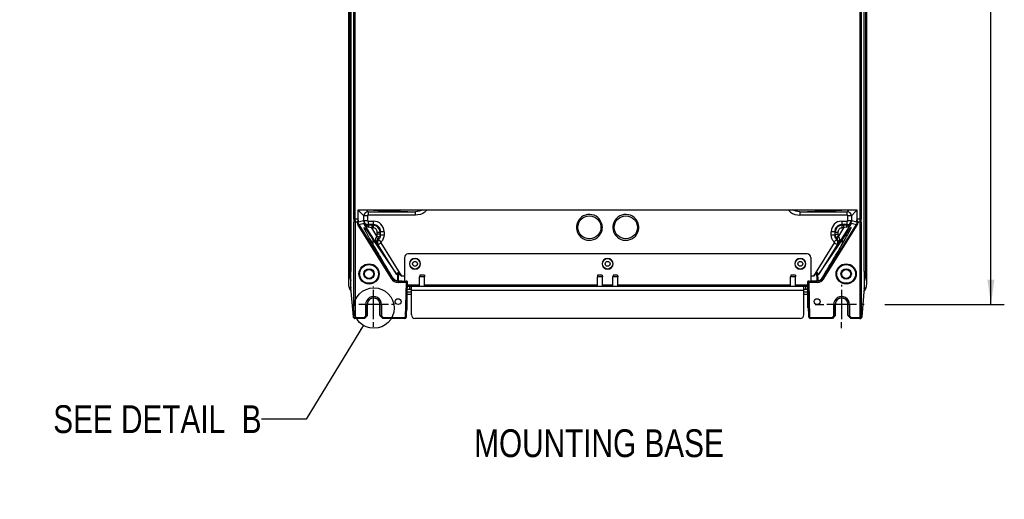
# Model space of a CAD drawing. Header units: inches. Extents: x 0 to 166, y 0 to 117.
# Tile 61 of 72: x 106 to 134, y 36 to 50. Entities that reach past the tile are written whole.
import ezdxf

# ---------------------------------------------------------------- set-up
doc = ezdxf.new("R2010")
doc.units = ezdxf.units.IN
doc.header["$LTSCALE"] = 9.105315
doc.header["$MEASUREMENT"] = 0
doc.linetypes.add('CENTER', pattern=[0.6, 0.375, -0.075, 0.075, -0.075])
doc.layers.get('0').update_dxf_attribs({"linetype": 'CONTINUOUS'})
doc.layers.add('DEFAULT_1', color=7, linetype='CENTER')
doc.styles.get("Standard").update_dxf_attribs({"font": 'txt', "width": 0.8})
doc.styles.add('TEXTSTYLE_5', font='txt', dxfattribs={"width": 0.8})
doc.dimstyles.new('DIMSTYLE_1', dxfattribs={"dimtxt": 0.78125, "dimasz": 0.7, "dimexe": 0.18, "dimexo": 0.0625, "dimgap": 0.09, "dimtad": 1, "dimdec": 0, "dimzin": 4, "dimdsep": 46, "dimtxsty": 'STANDARD', "dimblk": '_FILLED', "dimblk1": '_FILLED', "dimblk2": '_FILLED', "dimcen": 0.09, "dimadec": 0, "dimazin": 0, "dimtfac": 1, "dimtdec": 0, "dimtofl": 0, "dimtmove": 0, "dimatfit": 3, "dimldrblk": '_FILLED', "dimfxl": 1, "dimtolj": 1, "dimtzin": 4, "dimarcsym": 0})
doc.dimstyles.get("Standard").update_dxf_attribs({"dimtxt": 0.78125, "dimasz": 0.14, "dimexe": 0.18, "dimexo": 0.0625, "dimgap": 0.09, "dimtad": 1, "dimdec": 3, "dimzin": 4, "dimdsep": 46, "dimtxsty": 'STANDARD', "dimblk": '_FILLED', "dimblk1": '_FILLED', "dimblk2": '_FILLED', "dimcen": 0.09, "dimadec": 0, "dimazin": 0, "dimtp": 0.001, "dimtm": 0.001, "dimtfac": 1, "dimtdec": 3, "dimtofl": 0, "dimtmove": 0, "dimatfit": 3, "dimldrblk": '_FILLED', "dimfxl": 1, "dimtolj": 1, "dimtzin": 4, "dimarcsym": 0})

# ---------------------------------------------------------------- blocks, each defined once
blk = doc.blocks.new('_FILLED')
at = {"color": 0, "linetype": 'BYBLOCK'}
blk.add_solid([(0, 0), (-1, 0.143), (-1, -0.143)], dxfattribs=at)
blk = doc.blocks.new('*D15')
at = {"color": 7, "linetype": 'CONTINUOUS'}
for p, q in [((130.288, 70.616), (133.556, 70.616)), ((133.181, 70.616), (133.181, 56.068)), ((133.181, 41.521), (133.181, 56.068)), ((130.196, 41.521), (133.556, 41.521))]:
    blk.add_line(p, q, dxfattribs=at)
at = {"color": 7, "linetype": 'CONTINUOUS', "xscale": 0.7, "yscale": 0.7, "zscale": 0.7}
for p, rotation in [((133.181, 70.616), 90), ((133.181, 41.521), 270)]:
    blk.add_blockref('_FILLED', p, dxfattribs=dict(at, rotation=rotation))
at = {"color": 7, "linetype": 'CONTINUOUS', "insert": (132.205, 56.068), "char_height": 0.7812, "width": 1.875, "attachment_point": 2, "rotation": 90, "line_spacing_factor": 0.9}
blk.add_mtext('739', dxfattribs=at)

msp = doc.modelspace()

# ---------------------------------------------------------------- linework, layer by layer
at = {"color": 7, "linetype": 'CONTINUOUS'}
for p, q in [((115.13, 71.247), (115.13, 42.087)), ((129.69, 42.087), (129.69, 71.247)), ((115.282, 43.916), (115.282, 69.323)), ((115.312, 69.316), (115.312, 43.923)), ((129.509, 43.923), (129.509, 69.316)), ((129.538, 69.323), (129.538, 43.916)), ((115.139, 42.448), (115.139, 69.138)), ((115.163, 42.448), (115.163, 69.137)), ((115.199, 69.137), (115.199, 42.448)), ((129.622, 42.448), (129.622, 69.137)), ((129.658, 69.137), (129.658, 42.448)), ((129.681, 69.138), (129.681, 42.448)), ((115.403, 44.183), (129.417, 44.183)), ((115.403, 43.923), (115.403, 44.183)), ((115.411, 44.164), (115.411, 44.162)), ((115.412, 44.159), (115.561, 44.01)), ((115.66, 44.01), (115.561, 44.01)), ((115.561, 43.881), (115.561, 44.01)), ((115.679, 44.128), (115.624, 44.183)), ((115.66, 44.01), (115.66, 43.881)), ((115.679, 44.128), (117.01, 44.128)), ((115.679, 44.128), (115.679, 44.03)), ((117.01, 44.03), (115.679, 44.03)), ((116.373, 44.149), (117.01, 44.128)), ((117.01, 44.03), (117.01, 44.128)), ((127.81, 44.128), (128.447, 44.149)), ((127.81, 44.128), (129.141, 44.128)), ((127.81, 44.128), (127.81, 44.03)), ((129.141, 44.03), (127.81, 44.03)), ((129.197, 44.183), (129.141, 44.128)), ((129.141, 44.03), (129.141, 44.128)), ((129.259, 44.01), (129.161, 44.01)), ((129.161, 43.881), (129.161, 44.01)), ((129.259, 44.01), (129.408, 44.159)), ((129.259, 44.01), (129.259, 43.881)), ((129.417, 44.183), (129.417, 43.923)), ((115.282, 43.916), (115.283, 43.837)), ((115.283, 41.167), (115.283, 43.837)), ((115.312, 43.923), (115.403, 43.923)), ((115.312, 43.923), (115.313, 43.844)), ((115.313, 43.844), (115.374, 43.844)), ((115.313, 43.844), (115.313, 41.167)), ((115.374, 43.829), (115.374, 43.844)), ((115.374, 43.829), (115.403, 43.829)), ((115.421, 43.766), (115.396, 43.751)), ((115.396, 43.751), (116.333, 42.245)), ((115.403, 43.902), (115.403, 43.923)), ((115.403, 43.902), (115.403, 43.829)), ((115.551, 43.871), (115.403, 43.829)), ((115.421, 43.766), (115.569, 43.808)), ((115.421, 43.766), (116.358, 42.261)), ((115.561, 43.881), (115.551, 43.871)), ((115.561, 43.881), (115.66, 43.881)), ((115.569, 43.808), (115.564, 43.8)), ((115.93, 43.212), (115.564, 43.8)), ((115.667, 43.749), (115.669, 43.753)), ((115.669, 43.753), (115.679, 43.763)), ((115.679, 43.861), (115.833, 43.861)), ((115.679, 43.861), (115.679, 43.763)), ((115.833, 43.763), (115.679, 43.763)), ((115.784, 43.749), (115.82, 43.749)), ((115.784, 43.749), (115.784, 43.671)), ((115.833, 43.763), (115.82, 43.749)), ((115.82, 43.749), (115.82, 43.671)), ((115.833, 43.763), (115.833, 43.861)), ((128.463, 42.261), (129.4, 43.766)), ((128.488, 42.245), (129.425, 43.751)), ((129.256, 43.8), (128.89, 43.212)), ((128.988, 43.861), (129.141, 43.861)), ((128.988, 43.861), (128.988, 43.763)), ((129.141, 43.763), (128.988, 43.763)), ((129.001, 43.749), (128.988, 43.763)), ((129.001, 43.749), (129.037, 43.749)), ((129.001, 43.671), (129.001, 43.749)), ((129.037, 43.749), (129.037, 43.671)), ((129.141, 43.763), (129.141, 43.861)), ((129.141, 43.763), (129.151, 43.753)), ((129.151, 43.753), (129.154, 43.749)), ((129.161, 43.881), (129.259, 43.881)), ((129.252, 43.808), (129.4, 43.766)), ((129.256, 43.8), (129.252, 43.808)), ((129.269, 43.871), (129.259, 43.881)), ((129.417, 43.829), (129.269, 43.871)), ((129.4, 43.766), (129.425, 43.751)), ((129.417, 43.923), (129.509, 43.923)), ((129.417, 43.923), (129.417, 43.902)), ((129.417, 43.829), (129.417, 43.902)), ((129.417, 43.829), (129.447, 43.829)), ((129.447, 43.844), (129.508, 43.844)), ((129.447, 43.844), (129.447, 43.829)), ((129.508, 43.844), (129.509, 43.923)), ((129.508, 41.167), (129.508, 43.844)), ((129.537, 43.837), (129.538, 43.916)), ((129.537, 43.837), (129.537, 41.167)), ((115.819, 43.671), (115.784, 43.671)), ((115.925, 43.444), (115.784, 43.671)), ((115.995, 43.408), (115.925, 43.444)), ((115.938, 43.553), (116.016, 43.553)), ((115.938, 43.497), (115.938, 43.552)), ((116.016, 43.497), (115.938, 43.497)), ((116.016, 43.553), (116.03, 43.566)), ((116.016, 43.553), (116.016, 43.497)), ((116.03, 43.48), (116.016, 43.497)), ((116.128, 43.566), (116.03, 43.566)), ((116.03, 43.48), (116.03, 43.566)), ((116.03, 43.48), (116.128, 43.48)), ((116.128, 43.566), (116.128, 43.48)), ((128.791, 43.566), (128.692, 43.566)), ((128.692, 43.48), (128.692, 43.566)), ((128.692, 43.48), (128.791, 43.48)), ((128.791, 43.566), (128.804, 43.553)), ((128.791, 43.566), (128.791, 43.48)), ((128.804, 43.497), (128.791, 43.48)), ((128.804, 43.553), (128.883, 43.553)), ((128.804, 43.497), (128.804, 43.553)), ((128.804, 43.497), (128.883, 43.497)), ((128.826, 43.408), (128.896, 43.444)), ((128.883, 43.552), (128.883, 43.497)), ((129.037, 43.671), (128.896, 43.444)), ((129.037, 43.671), (129.001, 43.671)), ((115.814, 43.35), (115.811, 43.226)), ((115.814, 43.35), (116.477, 42.368)), ((115.93, 43.212), (115.96, 43.2)), ((115.956, 43.356), (115.975, 43.344)), ((116.043, 43.252), (115.96, 43.2)), ((116.477, 42.368), (115.96, 43.2)), ((115.975, 43.344), (116.046, 43.276)), ((116.628, 42.312), (116.043, 43.252)), ((128.777, 43.252), (128.193, 42.312)), ((128.343, 42.368), (129.007, 43.35)), ((128.861, 43.2), (128.343, 42.368)), ((128.775, 43.276), (128.846, 43.344)), ((128.861, 43.2), (128.777, 43.252)), ((128.846, 43.344), (128.864, 43.356)), ((128.861, 43.2), (128.89, 43.212)), ((129.01, 43.226), (129.007, 43.35)), ((128.021, 42.939), (116.8, 42.939)), ((116.702, 42.84), (116.702, 42.179)), ((128.119, 42.84), (128.119, 42.179)), ((115.199, 42.448), (115.137, 42.448)), ((115.154, 42.342), (115.171, 42.347)), ((115.194, 42.198), (115.154, 42.342)), ((115.171, 42.347), (115.178, 42.302)), ((115.199, 42.435), (115.199, 42.448)), ((115.199, 42.362), (115.199, 42.373)), ((115.199, 42.339), (115.199, 42.362)), ((116.511, 42.402), (116.508, 42.184)), ((116.53, 42.424), (116.526, 42.183)), ((117.134, 42.344), (117.128, 42.297)), ((117.263, 42.344), (117.134, 42.344)), ((117.263, 42.344), (117.269, 42.297)), ((122.129, 42.344), (122.123, 42.297)), ((122.259, 42.344), (122.129, 42.344)), ((122.259, 42.344), (122.264, 42.297)), ((122.562, 42.344), (122.556, 42.297)), ((122.692, 42.344), (122.562, 42.344)), ((122.692, 42.344), (122.697, 42.297)), ((127.557, 42.344), (127.552, 42.297)), ((127.687, 42.344), (127.557, 42.344)), ((127.687, 42.344), (127.693, 42.297)), ((128.295, 42.183), (128.29, 42.424)), ((128.309, 42.402), (128.313, 42.184)), ((129.622, 42.448), (129.684, 42.448)), ((129.622, 42.448), (129.622, 42.435)), ((129.622, 42.435), (129.622, 42.423)), ((129.622, 42.362), (129.622, 42.347)), ((129.622, 42.347), (129.622, 42.339)), ((129.667, 42.342), (129.627, 42.198)), ((129.65, 42.347), (129.667, 42.342)), ((115.194, 42.198), (115.194, 42.198)), ((115.196, 42.182), (115.194, 42.182)), ((115.194, 41.994), (115.194, 42.182)), ((116.333, 42.245), (116.358, 42.261)), ((116.369, 42.281), (116.358, 42.261)), ((116.525, 42.168), (116.534, 42.183)), ((116.525, 42.168), (116.78, 42.168)), ((116.525, 42.168), (116.525, 42.138)), ((116.75, 42.138), (116.525, 42.138)), ((116.702, 42.312), (116.628, 42.312)), ((116.75, 42.138), (116.725, 41.167)), ((116.75, 42.138), (116.78, 42.168)), ((116.78, 42.168), (116.754, 41.166)), ((116.778, 42.072), (117.128, 42.072)), ((116.78, 42.168), (116.78, 42.176)), ((117.269, 42.297), (117.128, 42.297)), ((117.128, 42.033), (117.128, 42.297)), ((117.269, 42.033), (117.269, 42.297)), ((117.269, 42.072), (122.123, 42.072)), ((122.264, 42.297), (122.123, 42.297)), ((122.123, 42.033), (122.123, 42.297)), ((122.264, 42.033), (122.264, 42.297)), ((122.264, 42.072), (122.556, 42.072)), ((122.697, 42.297), (122.556, 42.297)), ((122.556, 42.033), (122.556, 42.297)), ((122.697, 42.033), (122.697, 42.297)), ((122.697, 42.072), (127.552, 42.072)), ((127.693, 42.297), (127.552, 42.297)), ((127.552, 42.033), (127.552, 42.297)), ((127.693, 42.033), (127.693, 42.297)), ((127.693, 42.072), (128.043, 42.072)), ((128.04, 42.176), (128.04, 42.168)), ((128.296, 42.168), (128.04, 42.168)), ((128.066, 41.166), (128.04, 42.168)), ((128.071, 42.138), (128.04, 42.168)), ((128.296, 42.138), (128.071, 42.138)), ((128.096, 41.167), (128.071, 42.138)), ((128.075, 42.178), (128.099, 42.179)), ((128.193, 42.312), (128.119, 42.312)), ((128.287, 42.183), (128.296, 42.168)), ((128.296, 42.138), (128.296, 42.168)), ((128.463, 42.261), (128.451, 42.281)), ((128.463, 42.261), (128.488, 42.245)), ((129.627, 42.182), (129.624, 42.182)), ((129.627, 42.198), (129.627, 42.198)), ((129.627, 41.994), (129.627, 42.182)), ((115.194, 41.994), (115.197, 41.994)), ((115.198, 41.986), (115.198, 41.992)), ((115.27, 41.173), (115.198, 41.986)), ((115.198, 41.986), (115.198, 41.982)), ((115.835, 41.107), (115.835, 41.935)), ((116.78, 41.915), (116.774, 41.915)), ((116.78, 42.033), (128.04, 42.033)), ((116.78, 41.423), (116.78, 41.99)), ((116.78, 41.954), (116.898, 41.954)), ((116.78, 41.878), (116.898, 41.878)), ((116.78, 41.807), (116.898, 41.807)), ((116.815, 41.954), (116.839, 41.954)), ((116.839, 42.033), (116.839, 41.954)), ((116.898, 41.226), (116.898, 42.033)), ((127.922, 41.915), (116.898, 41.915)), ((127.922, 41.226), (127.922, 42.033)), ((127.922, 41.954), (128.04, 41.954)), ((127.922, 41.878), (128.04, 41.878)), ((127.922, 41.807), (128.04, 41.807)), ((127.981, 41.954), (127.981, 42.033)), ((127.985, 42.033), (127.981, 42.033)), ((128.04, 41.423), (128.04, 41.99)), ((128.047, 41.915), (128.04, 41.915)), ((128.985, 41.935), (128.985, 41.107)), ((129.622, 41.986), (129.55, 41.173)), ((129.622, 41.982), (129.622, 41.986)), ((129.624, 41.994), (129.627, 41.994)), ((115.614, 41.521), (115.422, 41.521)), ((115.658, 41.521), (115.614, 41.521)), ((115.614, 41.203), (115.614, 41.521)), ((115.653, 41.521), (115.653, 41.213)), ((116.013, 41.521), (115.658, 41.521)), ((115.658, 41.219), (115.658, 41.521)), ((116.057, 41.521), (116.013, 41.521)), ((116.013, 41.219), (116.013, 41.521)), ((116.018, 41.213), (116.018, 41.521)), ((116.249, 41.521), (116.057, 41.521)), ((116.057, 41.521), (116.057, 41.203)), ((128.763, 41.521), (128.571, 41.521)), ((128.808, 41.521), (128.763, 41.521)), ((128.763, 41.203), (128.763, 41.521)), ((128.803, 41.521), (128.803, 41.213)), ((129.162, 41.521), (128.808, 41.521)), ((128.808, 41.219), (128.808, 41.521)), ((129.207, 41.521), (129.162, 41.521)), ((129.162, 41.219), (129.162, 41.521)), ((129.167, 41.213), (129.167, 41.521)), ((129.399, 41.521), (129.207, 41.521)), ((129.207, 41.521), (129.207, 41.203)), ((115.27, 41.173), (115.27, 41.176)), ((115.27, 41.171), (115.27, 41.173)), ((115.272, 41.167), (115.313, 41.167)), ((115.58, 41.128), (115.311, 41.128)), ((115.323, 41.157), (115.567, 41.157)), ((115.323, 41.128), (115.323, 41.157)), ((115.614, 41.203), (115.567, 41.157)), ((115.567, 41.157), (115.58, 41.128)), ((115.65, 41.198), (115.58, 41.128)), ((115.614, 41.203), (115.635, 41.183)), ((116.091, 41.128), (116.021, 41.198)), ((116.057, 41.203), (116.036, 41.183)), ((116.104, 41.157), (116.057, 41.203)), ((116.104, 41.157), (116.091, 41.128)), ((116.715, 41.128), (116.091, 41.128)), ((116.104, 41.157), (116.715, 41.157)), ((116.715, 41.128), (116.715, 41.151)), ((116.754, 41.166), (116.725, 41.167)), ((127.824, 41.128), (116.997, 41.128)), ((128.066, 41.166), (128.096, 41.167)), ((128.106, 41.157), (128.717, 41.157)), ((128.106, 41.128), (128.106, 41.151)), ((128.729, 41.128), (128.106, 41.128)), ((128.763, 41.203), (128.717, 41.157)), ((128.729, 41.128), (128.717, 41.157)), ((128.799, 41.198), (128.729, 41.128)), ((128.763, 41.203), (128.784, 41.183)), ((129.241, 41.128), (129.171, 41.198)), ((129.207, 41.203), (129.186, 41.183)), ((129.253, 41.157), (129.207, 41.203)), ((129.253, 41.157), (129.241, 41.128)), ((129.51, 41.128), (129.241, 41.128)), ((129.253, 41.157), (129.498, 41.157)), ((129.498, 41.128), (129.498, 41.157)), ((129.508, 41.167), (129.549, 41.167)), ((129.551, 41.176), (129.55, 41.173))]:
    msp.add_line(p, q, dxfattribs=at)
for points in [[(115.313, 41.167), (115.313, 41.165), (115.314, 41.163), (115.314, 41.162), (115.315, 41.161), (115.316, 41.159), (115.318, 41.158), (115.319, 41.158), (115.321, 41.157), (115.323, 41.157)], [(116.725, 41.167), (116.724, 41.165), (116.724, 41.163), (116.723, 41.162), (116.722, 41.161), (116.721, 41.159), (116.72, 41.158), (116.718, 41.158), (116.717, 41.157), (116.715, 41.157)], [(128.106, 41.157), (128.104, 41.157), (128.103, 41.158), (128.101, 41.158), (128.1, 41.159), (128.099, 41.16), (128.098, 41.162), (128.097, 41.163), (128.096, 41.165), (128.096, 41.167)], [(129.498, 41.157), (129.5, 41.157), (129.501, 41.158), (129.503, 41.158), (129.504, 41.159), (129.505, 41.161), (129.506, 41.162), (129.507, 41.163), (129.507, 41.165), (129.508, 41.167)]]:
    msp.add_lwpolyline(points, dxfattribs=at)
for centre, radius in [((121.898, 43.687), 0.324), ((122.922, 43.687), 0.324), ((115.708, 42.378), 0.284), ((115.708, 42.378), 0.264), ((116.997, 42.663), 0.148), ((116.997, 42.663), 0.0689), ((122.41, 42.663), 0.148), ((122.41, 42.663), 0.0689), ((127.824, 42.663), 0.148), ((127.824, 42.663), 0.0689), ((129.113, 42.378), 0.284), ((129.113, 42.378), 0.264), ((115.708, 42.378), 0.147), ((115.708, 42.378), 0.127), ((129.113, 42.378), 0.147), ((129.113, 42.378), 0.127), ((115.844, 41.419), 0.569), ((116.524, 41.6), 0.0827), ((128.296, 41.6), 0.0827)]:
    msp.add_circle(centre, radius, dxfattribs=at)
for centre, radius, start, end in [((115.528, 44.162), 0.116, 169.1911, 179.7777), ((115.679, 44.01), 0.118, 90.0381, 179.9619), ((129.141, 44.01), 0.118, 0.0381, 89.9619), ((129.293, 44.162), 0.116, 0.2226, 10.8082), ((115.679, 43.881), 0.118, 180.0366, 264.4232), ((115.779, 34.924), 8.825, 89.968, 90.7271), ((115.679, 43.88), 0.117, 264.3518, 269.9556), ((115.819, 43.552), 0.197, 0.0141, 89.9859), ((115.833, 43.566), 0.295, 0.0016, 89.9983), ((115.833, 43.566), 0.197, 359.9641, 90.0359), ((121.909, 43.685), 0.374, 167.5725, 179.9952), ((121.899, 43.687), 0.362, 8.6372, 9.7206), ((121.907, 43.687), 0.355, 0.0762, 8.7016), ((122.933, 43.685), 0.374, 167.5725, 179.9952), ((122.923, 43.687), 0.362, 8.6372, 9.7206), ((122.93, 43.687), 0.355, 0.0762, 8.7016), ((128.988, 43.566), 0.295, 90.0013, 179.9981), ((128.987, 43.566), 0.197, 89.9641, 180.0359), ((129.001, 43.552), 0.197, 90.0141, 179.9859), ((129.042, 34.921), 8.829, 89.273, 90.0319), ((129.061, 43.891), 0.209, 300.9268, 306.0348), ((129.141, 43.881), 0.118, 292.5239, 359.9563), ((114.349, 37.99), 5.859, 75.8193, 76.6558), ((115.82, 43.553), 0.118, 359.9861, 90.014), ((115.819, 43.497), 0.118, 333.0927, 359.9965), ((115.832, 43.48), 0.198, 345.4255, 359.9826), ((121.89, 43.686), 0.355, 180.0762, 188.7016), ((121.898, 43.686), 0.362, 188.6372, 189.7206), ((121.888, 43.688), 0.374, 347.5725, 359.9952), ((122.914, 43.686), 0.355, 180.0762, 188.7016), ((122.921, 43.686), 0.362, 188.6372, 189.7206), ((122.911, 43.688), 0.374, 347.5725, 359.9952), ((128.989, 43.48), 0.198, 180.0173, 194.5681), ((129.001, 43.553), 0.118, 89.9864, 180.0141), ((130.467, 38.01), 5.839, 103.3427, 104.1821), ((115.821, 43.497), 0.195, 313.8067, 333.0113), ((116.059, 43.263), 0.117, 136.163, 144.6431), ((115.834, 43.48), 0.196, 316.104, 320.9956), ((129, 43.497), 0.195, 206.9853, 226.2062), ((128.761, 43.262), 0.118, 328.1566, 43.9193), ((116.8, 42.84), 0.0984, 90, 180), ((128.021, 42.84), 0.0984, 0, 90), ((116.997, 42.663), 0.152, 180, 178.4337), ((122.41, 42.663), 0.152, 180, 178.4337), ((127.824, 42.663), 0.152, 180, 178.4337), ((115.532, 42.449), 0.395, 180.0535, 195.5637), ((115.534, 42.448), 0.395, 180.0317, 195.5659), ((115.818, 42.449), 0.655, 180.0613, 182.106), ((115.857, 42.451), 0.694, 182.1473, 186.8076), ((115.86, 42.451), 0.697, 186.7582, 188.5341), ((92.406, 42.443), 22.792, 359.8249, 359.9805), ((149.643, 42.438), 20.022, 180.0432, 180.2177), ((152.398, 42.438), 22.776, 179.9762, 180.2519), ((128.961, 42.451), 0.697, 351.4628, 353.2382), ((128.964, 42.451), 0.693, 353.1878, 357.8546), ((129.004, 42.449), 0.654, 357.897, 359.9462), ((129.286, 42.449), 0.396, 344.4398, 359.9601), ((129.289, 42.449), 0.395, 344.4359, 359.9462), ((115.134, 42.182), 0.0593, 0.0358, 15.5613), ((115.137, 42.182), 0.0593, 0.0347, 15.5491), ((116.525, 42.365), 0.226, 211.8938, 269.9966), ((116.714, 40.739), 1.439, 88.4463, 88.7235), ((126.93, 93.601), 51.436, 271.3028, 271.5123), ((128.296, 42.364), 0.226, 269.9969, 328.1131), ((129.684, 42.182), 0.0594, 164.4517, 179.9643), ((129.686, 42.182), 0.0593, 164.4389, 179.9645), ((115.425, 42.087), 0.294, 204.6935, 214.2275), ((115.424, 42.086), 0.293, 214.2296, 216.0069), ((115.425, 42.087), 0.295, 216.0159, 222.1382), ((115.233, 41.994), 0.0392, 180.0498, 190.0294), ((115.236, 41.994), 0.0389, 180.0584, 190.1736), ((116.88, 41.99), 0.1, 176.756, 180.0462), ((129.396, 42.086), 0.294, 317.7936, 329.9901), ((129.588, 41.994), 0.0392, 349.8501, 359.9361), ((129.395, 42.087), 0.295, 329.9892, 335.2863), ((115.835, 41.521), 0.222, 0, 180.021), ((115.835, 41.521), 0.182, 0, 180.0092), ((115.835, 41.521), 0.177, 359.9663, 180.034), ((128.985, 41.521), 0.222, 0, 180.021), ((128.985, 41.521), 0.182, 0, 180.0092), ((128.985, 41.521), 0.177, 359.9663, 180.034), ((116.682, 41.423), 0.0984, 321.6629, 360), ((116.997, 41.226), 0.0984, 180, 270), ((127.824, 41.226), 0.0984, 270, 360), ((128.139, 41.423), 0.0984, 180, 218.3371), ((115.431, 41.19), 0.161, 185.0472, 185.7259), ((115.322, 41.167), 0.0389, 180.0621, 190.167), ((115.324, 41.167), 0.0403, 190.1319, 199.8897), ((115.311, 41.166), 0.0389, 229.7042, 269.9415), ((115.711, 40.842), 0.375, 104.0865, 105.1214), ((115.946, 40.79), 0.428, 74.9357, 75.8972), ((116.715, 41.167), 0.0394, 270, 358.5), ((128.106, 41.167), 0.0394, 181.5, 270), ((128.861, 40.842), 0.375, 104.0865, 105.1214), ((129.096, 40.79), 0.428, 74.9357, 75.8972), ((129.509, 41.166), 0.0388, 270.0555, 309.402), ((129.497, 41.167), 0.0403, 340.0964, 349.8594), ((129.498, 41.167), 0.0389, 349.8241, 359.9432), ((129.509, 41.167), 0.0403, 340.1014, 349.8617), ((129.51, 41.167), 0.0389, 349.8265, 359.9416)]:
    msp.add_arc(centre, radius, start, end, dxfattribs=at)
for centre, major_axis, ratio, start_param, end_param in [((116.481, 42.548), (-0.008, 0.189), 0.201307, -3.458575, -2.464985), ((128.339, 42.548), (0.008, 0.189), 0.201307, -3.8182, -2.82461), ((119.005, 42.247), (3.477, 0), 0.026186, -2.361469, -2.278032)]:
    msp.add_ellipse(centre, major_axis=major_axis, ratio=ratio, start_param=start_param, end_param=end_param, dxfattribs=at)
for points in [[(115.409, 44.183), (115.41, 44.177), (115.41, 44.17), (115.411, 44.164)], [(115.412, 44.159), (115.412, 44.167), (115.413, 44.176), (115.416, 44.183)], [(116.373, 44.149), (116.401, 44.149), (116.43, 44.164), (116.45, 44.183)], [(117.218, 44.183), (117.158, 44.144), (117.082, 44.128), (117.01, 44.128)], [(127.81, 44.128), (127.739, 44.128), (127.663, 44.144), (127.602, 44.183)], [(128.447, 44.149), (128.419, 44.149), (128.39, 44.164), (128.37, 44.183)], [(129.408, 44.159), (129.408, 44.167), (129.408, 44.176), (129.404, 44.183)], [(115.374, 43.829), (115.374, 43.801), (115.382, 43.773), (115.396, 43.751)], [(115.421, 43.766), (115.41, 43.784), (115.403, 43.807), (115.403, 43.829)], [(115.551, 43.871), (115.551, 43.849), (115.558, 43.827), (115.569, 43.808)], [(115.564, 43.8), (115.587, 43.765), (115.616, 43.733), (115.652, 43.712)], [(115.569, 43.808), (115.589, 43.776), (115.631, 43.753), (115.669, 43.753)], [(115.652, 43.712), (115.667, 43.703), (115.684, 43.696), (115.701, 43.691)], [(129.12, 43.691), (129.137, 43.695), (129.153, 43.703), (129.168, 43.712)], [(129.141, 43.763), (129.157, 43.763), (129.172, 43.766), (129.186, 43.772)], [(129.252, 43.808), (129.231, 43.776), (129.19, 43.753), (129.151, 43.753)], [(129.184, 43.722), (129.213, 43.743), (129.237, 43.77), (129.256, 43.8)], [(129.252, 43.808), (129.263, 43.827), (129.269, 43.849), (129.269, 43.871)], [(129.417, 43.829), (129.417, 43.807), (129.411, 43.784), (129.4, 43.766)], [(129.425, 43.751), (129.439, 43.773), (129.447, 43.801), (129.447, 43.829)], [(115.925, 43.444), (115.923, 43.436), (115.92, 43.426), (115.913, 43.423)], [(116.016, 43.497), (116.016, 43.467), (116.009, 43.436), (115.995, 43.408)], [(116.128, 43.48), (116.128, 43.407), (116.097, 43.329), (116.046, 43.276)], [(128.775, 43.276), (128.724, 43.329), (128.692, 43.407), (128.692, 43.48)], [(128.826, 43.408), (128.812, 43.436), (128.804, 43.467), (128.804, 43.497)], [(128.896, 43.444), (128.887, 43.46), (128.883, 43.479), (128.883, 43.497)], [(128.907, 43.42), (128.902, 43.427), (128.897, 43.435), (128.898, 43.443)], [(116.023, 43.431), (116.016, 43.404), (116.003, 43.378), (115.986, 43.356)], [(128.846, 43.344), (128.823, 43.368), (128.805, 43.399), (128.797, 43.431)], [(116.511, 42.402), (116.513, 42.407), (116.515, 42.422), (116.518, 42.417)], [(128.309, 42.402), (128.308, 42.407), (128.306, 42.422), (128.303, 42.417)], [(115.13, 42.087), (115.13, 42.045), (115.14, 42.002), (115.157, 41.964)], [(116.525, 42.168), (116.461, 42.168), (116.391, 42.206), (116.358, 42.261)], [(128.463, 42.261), (128.429, 42.206), (128.359, 42.168), (128.296, 42.168)], [(129.663, 41.964), (129.681, 42.002), (129.69, 42.045), (129.69, 42.087)], [(116.78, 41.94), (116.78, 41.946), (116.788, 41.951), (116.794, 41.952)], [(116.784, 42.014), (116.782, 42.008), (116.781, 42.002), (116.781, 41.996)], [(116.794, 41.952), (116.8, 41.954), (116.808, 41.954), (116.815, 41.954)], [(127.981, 41.954), (127.996, 41.954), (128.012, 41.956), (128.027, 41.952)], [(128.006, 42.033), (127.999, 42.033), (127.992, 42.033), (127.985, 42.033)], [(128.027, 41.952), (128.033, 41.951), (128.04, 41.946), (128.04, 41.94)], [(115.272, 41.167), (115.272, 41.156), (115.277, 41.144), (115.286, 41.137)], [(115.289, 41.134), (115.283, 41.139), (115.278, 41.145), (115.275, 41.152)], [(115.323, 41.128), (115.308, 41.128), (115.291, 41.139), (115.286, 41.153)], [(115.305, 41.128), (115.299, 41.129), (115.293, 41.131), (115.289, 41.134)], [(115.653, 41.213), (115.653, 41.206), (115.65, 41.198), (115.644, 41.192)], [(115.658, 41.219), (115.658, 41.211), (115.655, 41.203), (115.65, 41.198)], [(116.021, 41.198), (116.016, 41.203), (116.013, 41.211), (116.013, 41.219)], [(116.018, 41.213), (116.018, 41.206), (116.021, 41.198), (116.026, 41.192)], [(128.803, 41.213), (128.803, 41.206), (128.799, 41.198), (128.794, 41.192)], [(128.808, 41.219), (128.808, 41.211), (128.805, 41.203), (128.799, 41.198)], [(129.171, 41.198), (129.166, 41.203), (129.162, 41.211), (129.162, 41.219)], [(129.167, 41.213), (129.167, 41.206), (129.171, 41.198), (129.176, 41.192)], [(129.498, 41.128), (129.513, 41.128), (129.53, 41.139), (129.535, 41.153)], [(129.534, 41.136), (129.54, 41.141), (129.544, 41.147), (129.546, 41.153)]]:
    msp.add_open_spline(points, degree=3, dxfattribs=at)
for points, knots in [([(115.411, 44.162), (115.411, 44.161), (115.411, 44.161), (115.412, 44.159), (115.412, 44.159)], [0, 0, 0, 0, 0.772178, 1, 1, 1, 1]), ([(115.679, 44.03), (115.675, 44.029), (115.664, 44.029), (115.662, 44.017), (115.665, 44.014)], [0, 0, 0, 0, 0.535954, 1, 1, 1, 1]), ([(115.721, 44.183), (115.757, 44.18), (115.974, 44.162), (116.192, 44.155), (116.373, 44.149)], [0, 0, 0, 0, 0.165441, 1, 1, 1, 1]), ([(117.336, 44.183), (117.319, 44.158), (117.233, 44.067), (117.102, 44.03), (117.01, 44.03)], [0, 0, 0, 0, 0.2529, 1, 1, 1, 1]), ([(122.256, 43.748), (122.243, 43.828), (122.155, 43.985), (121.908, 44.079), (121.657, 43.997), (121.562, 43.845), (121.544, 43.766)], [0, 0, 0, 0, 0.250004, 0.499998, 0.749984, 1, 1, 1, 1]), ([(123.28, 43.748), (123.266, 43.828), (123.179, 43.985), (122.932, 44.079), (122.68, 43.997), (122.585, 43.845), (122.568, 43.766)], [0, 0, 0, 0, 0.250004, 0.499998, 0.749984, 1, 1, 1, 1]), ([(127.484, 44.183), (127.502, 44.158), (127.588, 44.067), (127.719, 44.03), (127.81, 44.03)], [0, 0, 0, 0, 0.25285, 1, 1, 1, 1]), ([(128.447, 44.149), (128.52, 44.151), (128.737, 44.16), (128.955, 44.168), (129.099, 44.183)], [0, 0, 0, 0, 0.331616, 1, 1, 1, 1]), ([(129.161, 44.01), (129.161, 44.015), (129.16, 44.025), (129.148, 44.027), (129.145, 44.025)], [0, 0, 0, 0, 0.535967, 1, 1, 1, 1]), ([(129.408, 44.159), (129.408, 44.159), (129.409, 44.16), (129.409, 44.162), (129.409, 44.163)], [0, 0, 0, 0, 0.209515, 1, 1, 1, 1]), ([(129.409, 44.162), (129.409, 44.163), (129.41, 44.17), (129.411, 44.177), (129.411, 44.183)], [0, 0, 0, 0, 0.160927, 1, 1, 1, 1]), ([(115.282, 43.916), (115.282, 43.917), (115.289, 43.923), (115.299, 43.922), (115.306, 43.921)], [0, 0, 0, 0, 0.115697, 1, 1, 1, 1]), ([(115.313, 43.844), (115.31, 43.844), (115.304, 43.844), (115.296, 43.843), (115.291, 43.843), (115.286, 43.84), (115.29, 43.839), (115.291, 43.839)], [0, 0, 0, 0, 0.345333, 0.599488, 0.789005, 0.868872, 1, 1, 1, 1]), ([(115.374, 43.844), (115.38, 43.844), (115.4, 43.86), (115.403, 43.885), (115.403, 43.902)], [0, 0, 0, 0, 0.265895, 1, 1, 1, 1]), ([(115.667, 43.749), (115.655, 43.748), (115.616, 43.753), (115.58, 43.777), (115.564, 43.8)], [0, 0, 0, 0, 0.29974, 1, 1, 1, 1]), ([(115.66, 43.881), (115.66, 43.876), (115.661, 43.866), (115.673, 43.864), (115.676, 43.866)], [0, 0, 0, 0, 0.535968, 1, 1, 1, 1]), ([(115.667, 43.749), (115.671, 43.748), (115.693, 43.737), (115.698, 43.71), (115.701, 43.691)], [0, 0, 0, 0, 0.171853, 1, 1, 1, 1]), ([(129.154, 43.749), (129.15, 43.748), (129.128, 43.737), (129.122, 43.71), (129.12, 43.691)], [0, 0, 0, 0, 0.171825, 1, 1, 1, 1]), ([(129.141, 43.861), (129.146, 43.861), (129.156, 43.862), (129.158, 43.874), (129.156, 43.877)], [0, 0, 0, 0, 0.535955, 1, 1, 1, 1]), ([(129.256, 43.8), (129.251, 43.793), (129.226, 43.763), (129.184, 43.748), (129.154, 43.749)], [0, 0, 0, 0, 0.222437, 1, 1, 1, 1]), ([(129.417, 43.902), (129.418, 43.885), (129.42, 43.86), (129.441, 43.844), (129.447, 43.844)], [0, 0, 0, 0, 0.743638, 1, 1, 1, 1]), ([(129.509, 43.923), (129.512, 43.923), (129.518, 43.923), (129.526, 43.922), (129.531, 43.921), (129.536, 43.919), (129.532, 43.918), (129.531, 43.917)], [0, 0, 0, 0, 0.345337, 0.59948, 0.788964, 0.868793, 1, 1, 1, 1]), ([(129.537, 43.837), (129.537, 43.838), (129.531, 43.845), (129.521, 43.844), (129.513, 43.842)], [0, 0, 0, 0, 0.115884, 1, 1, 1, 1]), ([(116.369, 42.281), (116.269, 42.448), (116.124, 42.69), (115.94, 43.002), (115.821, 43.207), (115.72, 43.383), (115.643, 43.524), (115.593, 43.615), (115.572, 43.663), (115.565, 43.679), (115.566, 43.684)], [0, 0, 0, 0, 0.360337, 0.523708, 0.671499, 0.799072, 0.900578, 0.969391, 0.98967, 1, 1, 1, 1]), ([(115.566, 43.684), (115.566, 43.691), (115.612, 43.644), (115.634, 43.605), (115.726, 43.483), (115.78, 43.4), (115.814, 43.35)], [0, 0, 0, 0, 0.04956, 0.242648, 0.567039, 1, 1, 1, 1]), ([(121.541, 43.625), (121.554, 43.545), (121.642, 43.389), (121.889, 43.294), (122.14, 43.376), (122.235, 43.528), (122.253, 43.608)], [0, 0, 0, 0, 0.250004, 0.499998, 0.749984, 1, 1, 1, 1]), ([(122.564, 43.625), (122.578, 43.545), (122.665, 43.389), (122.912, 43.294), (123.164, 43.376), (123.259, 43.528), (123.276, 43.608)], [0, 0, 0, 0, 0.250004, 0.499998, 0.749984, 1, 1, 1, 1]), ([(128.451, 42.281), (128.551, 42.448), (128.696, 42.69), (128.88, 43.002), (128.999, 43.207), (129.1, 43.383), (129.178, 43.524), (129.227, 43.615), (129.248, 43.663), (129.255, 43.679), (129.255, 43.684)], [0, 0, 0, 0, 0.360337, 0.523708, 0.671499, 0.799072, 0.900578, 0.969391, 0.98967, 1, 1, 1, 1]), ([(129.255, 43.684), (129.255, 43.691), (129.208, 43.644), (129.187, 43.605), (129.095, 43.483), (129.04, 43.4), (129.007, 43.35)], [0, 0, 0, 0, 0.04956, 0.242648, 0.567039, 1, 1, 1, 1]), ([(115.914, 43.42), (115.902, 43.405), (115.876, 43.334), (115.903, 43.257), (115.93, 43.212)], [0, 0, 0, 0, 0.268157, 1, 1, 1, 1]), ([(115.956, 43.356), (115.961, 43.363), (115.938, 43.39), (115.926, 43.408), (115.914, 43.42)], [0, 0, 0, 0, 0.321536, 1, 1, 1, 1]), ([(115.93, 43.212), (115.92, 43.231), (115.908, 43.285), (115.934, 43.336), (115.956, 43.356)], [0, 0, 0, 0, 0.418971, 1, 1, 1, 1]), ([(115.964, 43.331), (115.951, 43.312), (115.935, 43.266), (115.948, 43.219), (115.96, 43.2)], [0, 0, 0, 0, 0.50025, 1, 1, 1, 1]), ([(116.043, 43.252), (116.041, 43.255), (116.036, 43.262), (116.043, 43.27), (116.046, 43.27)], [0, 0, 0, 0, 0.528757, 1, 1, 1, 1]), ([(128.777, 43.252), (128.779, 43.255), (128.784, 43.262), (128.778, 43.27), (128.774, 43.271)], [0, 0, 0, 0, 0.529531, 1, 1, 1, 1]), ([(128.864, 43.356), (128.86, 43.363), (128.883, 43.39), (128.895, 43.408), (128.907, 43.42)], [0, 0, 0, 0, 0.32168, 1, 1, 1, 1]), ([(128.864, 43.356), (128.886, 43.336), (128.912, 43.285), (128.901, 43.231), (128.89, 43.212)], [0, 0, 0, 0, 0.58102, 1, 1, 1, 1]), ([(128.89, 43.212), (128.9, 43.227), (128.931, 43.289), (128.941, 43.379), (128.907, 43.42)], [0, 0, 0, 0, 0.247689, 1, 1, 1, 1]), ([(115.199, 42.339), (115.198, 42.342), (115.186, 42.345), (115.178, 42.346), (115.171, 42.347)], [0, 0, 0, 0, 0.313425, 1, 1, 1, 1]), ([(115.196, 42.182), (115.199, 42.183), (115.195, 42.196), (115.198, 42.208), (115.197, 42.229), (115.198, 42.257), (115.198, 42.294), (115.199, 42.324), (115.199, 42.339)], [0, 0, 0, 0, 0.054868, 0.16648, 0.294949, 0.430733, 0.712173, 1, 1, 1, 1]), ([(116.628, 42.312), (116.616, 42.316), (116.599, 42.337), (116.567, 42.374), (116.545, 42.404), (116.53, 42.424)], [0, 0, 0, 0, 0.24888, 0.499303, 1, 1, 1, 1]), ([(128.29, 42.424), (128.276, 42.404), (128.253, 42.374), (128.221, 42.337), (128.205, 42.316), (128.193, 42.312)], [0, 0, 0, 0, 0.500697, 0.751119, 1, 1, 1, 1]), ([(129.622, 42.339), (129.622, 42.342), (129.635, 42.345), (129.643, 42.346), (129.65, 42.347)], [0, 0, 0, 0, 0.313433, 1, 1, 1, 1]), ([(129.622, 42.339), (129.622, 42.324), (129.622, 42.294), (129.622, 42.257), (129.623, 42.229), (129.623, 42.209), (129.625, 42.195), (129.622, 42.184), (129.624, 42.182)], [0, 0, 0, 0, 0.288044, 0.56965, 0.705467, 0.833846, 0.945931, 1, 1, 1, 1]), ([(129.627, 42.198), (129.629, 42.21), (129.635, 42.26), (129.644, 42.309), (129.65, 42.347)], [0, 0, 0, 0, 0.229015, 1, 1, 1, 1]), ([(115.178, 42.302), (115.182, 42.275), (115.187, 42.241), (115.193, 42.206), (115.194, 42.198)], [0, 0, 0, 0, 0.776213, 1, 1, 1, 1]), ([(116.369, 42.281), (116.378, 42.265), (116.419, 42.214), (116.486, 42.185), (116.534, 42.183)], [0, 0, 0, 0, 0.27611, 1, 1, 1, 1]), ([(116.78, 42.176), (116.78, 42.179), (116.766, 42.175), (116.76, 42.178), (116.753, 42.178)], [0, 0, 0, 0, 0.26051, 1, 1, 1, 1]), ([(128.075, 42.178), (128.066, 42.178), (128.059, 42.174), (128.04, 42.179), (128.04, 42.176)], [0, 0, 0, 0, 0.736871, 1, 1, 1, 1]), ([(128.287, 42.183), (128.303, 42.184), (128.368, 42.193), (128.426, 42.238), (128.451, 42.281)], [0, 0, 0, 0, 0.241069, 1, 1, 1, 1]), ([(115.199, 41.973), (115.198, 41.976), (115.196, 41.98), (115.195, 41.985), (115.194, 41.987)], [0, 0, 0, 0, 0.50024, 1, 1, 1, 1]), ([(115.198, 41.992), (115.198, 41.992), (115.197, 41.994), (115.197, 41.991), (115.197, 41.99)], [0, 0, 0, 0, 0.301722, 1, 1, 1, 1]), ([(116.839, 42.033), (116.827, 42.033), (116.805, 42.037), (116.787, 42.022), (116.784, 42.014)], [0, 0, 0, 0, 0.616693, 1, 1, 1, 1]), ([(128.015, 42.031), (128.014, 42.032), (128.01, 42.032), (128.007, 42.033), (128.006, 42.033)], [0, 0, 0, 0, 0.472706, 1, 1, 1, 1]), ([(128.04, 41.99), (128.04, 42), (128.039, 42.019), (128.023, 42.03), (128.015, 42.031)], [0, 0, 0, 0, 0.553568, 1, 1, 1, 1]), ([(129.621, 41.973), (129.623, 41.975), (129.625, 41.98), (129.626, 41.984), (129.626, 41.987)], [0, 0, 0, 0, 0.500213, 1, 1, 1, 1]), ([(129.624, 41.994), (129.624, 41.992), (129.624, 41.989), (129.623, 41.985), (129.622, 41.984)], [0, 0, 0, 0, 0.498277, 1, 1, 1, 1]), ([(129.624, 41.994), (129.623, 41.994), (129.622, 41.989), (129.622, 41.986), (129.622, 41.983)], [0, 0, 0, 0, 0.143118, 1, 1, 1, 1]), ([(115.272, 41.167), (115.271, 41.167), (115.271, 41.171), (115.27, 41.172), (115.27, 41.174)], [0, 0, 0, 0, 0.264844, 1, 1, 1, 1]), ([(115.275, 41.152), (115.274, 41.154), (115.272, 41.16), (115.271, 41.166), (115.27, 41.171)], [0, 0, 0, 0, 0.368935, 1, 1, 1, 1]), ([(115.653, 41.213), (115.65, 41.211), (115.638, 41.211), (115.628, 41.207), (115.62, 41.205)], [0, 0, 0, 0, 0.298083, 1, 1, 1, 1]), ([(116.018, 41.213), (116.019, 41.213), (116.03, 41.212), (116.04, 41.208), (116.05, 41.205)], [0, 0, 0, 0, 0.083132, 1, 1, 1, 1]), ([(128.803, 41.213), (128.8, 41.211), (128.788, 41.211), (128.778, 41.207), (128.77, 41.205)], [0, 0, 0, 0, 0.298083, 1, 1, 1, 1]), ([(129.167, 41.213), (129.168, 41.213), (129.18, 41.212), (129.19, 41.208), (129.2, 41.205)], [0, 0, 0, 0, 0.083132, 1, 1, 1, 1]), ([(129.516, 41.128), (129.515, 41.128), (129.513, 41.128), (129.511, 41.128), (129.51, 41.128)], [0, 0, 0, 0, 0.500495, 1, 1, 1, 1]), ([(129.522, 41.129), (129.521, 41.129), (129.519, 41.129), (129.517, 41.128), (129.516, 41.128)], [0, 0, 0, 0, 0.500238, 1, 1, 1, 1]), ([(129.55, 41.173), (129.55, 41.17), (129.549, 41.153), (129.536, 41.134), (129.522, 41.129)], [0, 0, 0, 0, 0.144642, 1, 1, 1, 1]), ([(129.551, 41.176), (129.55, 41.174), (129.55, 41.172), (129.55, 41.167), (129.549, 41.167)], [0, 0, 0, 0, 0.737405, 1, 1, 1, 1])]:
    msp.add_open_spline(points, degree=3, knots=knots, dxfattribs=at)
at = {"layer": 'DEFAULT_1', "color": 7, "linetype": 'CENTER'}
for p, q in [((128.985, 42.069), (128.985, 42.021)), ((115.835, 42.005), (115.835, 42.021)), ((115.255, 41.521), (115.335, 41.521)), ((116.426, 41.521), (116.335, 41.521)), ((128.241, 41.521), (128.485, 41.521)), ((129.62, 41.521), (129.485, 41.521)), ((115.835, 40.895), (115.835, 41.021)), ((128.985, 40.857), (128.985, 41.021))]:
    msp.add_line(p, q, dxfattribs=at)

# ---------------------------------------------------------------- texts
at = {"color": 7, "linetype": 'CONTINUOUS', "insert": (112.686, 38.687), "char_height": 0.78125, "width": 8.125, "attachment_point": 3, "line_spacing_factor": 0.9}
msp.add_mtext('SEE DETAIL  B', dxfattribs=at)
at = {"color": 7, "linetype": 'CONTINUOUS', "insert": (118.663, 38.01), "char_height": 0.78125, "width": 7.57812, "attachment_point": 1, "line_spacing_factor": 0.9, "style": 'TEXTSTYLE_5'}
msp.add_mtext('MOUNTING BASE', dxfattribs=at)

# ---------------------------------------------------------------- dimensions: what is measured, and where the dimension line sits
at = {"color": 7, "linetype": 'CONTINUOUS'}
dim = msp.add_linear_dim(base=(133.181, 41.521), p1=(130.288, 70.616), p2=(130.196, 41.521), angle=270, dimstyle='DIMSTYLE_1', dxfattribs=at)
dim.commit()
dim.dimension.update_dxf_attribs({"geometry": '*D15', "text_midpoint": (133.016, 55.23), "dimtype": 160})

# ---------------------------------------------------------------- leaders
msp.add_leader([(115.547, 40.934), (113.936, 38.297), (112.686, 38.297)], dimstyle='STANDARD', override={"dimtad": 0}, dxfattribs=at)

doc.saveas('drawing.dxf')
